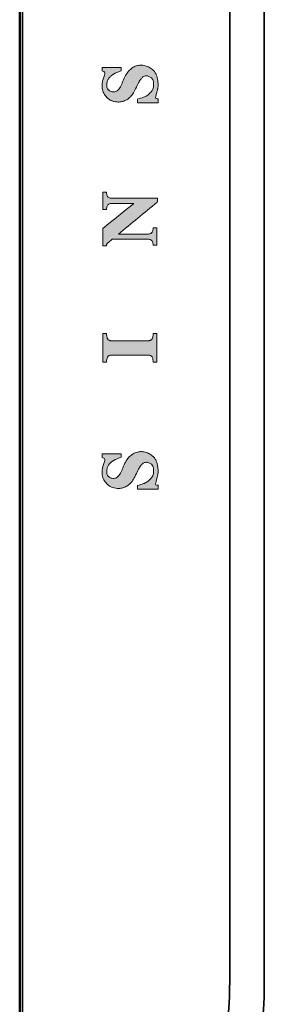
# Model space of a CAD drawing. Header units: inches. Extents: x 0 to 297, y 0 to 210.
# Tile 2 of 11: x 127 to 135, y 50 to 82. Entities that reach past the tile are written whole.
import ezdxf

# ---------------------------------------------------------------- set-up
doc = ezdxf.new("R2010")
doc.units = ezdxf.units.IN
doc.header["$MEASUREMENT"] = 0
doc.layers.add('图层 1', color=7, linetype='Continuous')

# ---------------------------------------------------------------- blocks, each defined once
blk = doc.blocks.new('block 3')
at = {"layer": '图层 1', "true_color": 0xc91f1d}
h = blk.add_hatch(color=22, dxfattribs=at)
h.dxf.hatch_style = 2
edge = h.paths.add_edge_path()
edge.add_spline(control_points=[(130.137, 80.111), (130.137, 80.146), (130.141, 80.18), (130.149, 80.213), (130.152, 80.228), (130.157, 80.243), (130.163, 80.257), (130.169, 80.272), (130.176, 80.285), (130.183, 80.299), (130.191, 80.312), (130.199, 80.324), (130.208, 80.337), (130.217, 80.349), (130.226, 80.361), (130.236, 80.372), (130.246, 80.383), (130.255, 80.393), (130.266, 80.403), (130.277, 80.413), (130.288, 80.421), (130.299, 80.43), (130.309, 80.438), (130.321, 80.446), (130.332, 80.453), (130.343, 80.461), (130.354, 80.468), (130.366, 80.475), (130.374, 80.481), (130.383, 80.486), (130.392, 80.491), (130.401, 80.496), (130.41, 80.501), (130.42, 80.505), (130.448, 80.517), (130.476, 80.53), (130.505, 80.542), (130.541, 80.557), (130.577, 80.572), (130.612, 80.587), (130.612, 80.587), (130.612, 80.697), (130.612, 80.697), (130.612, 80.697), (129.983, 80.697), (129.983, 80.697), (129.983, 80.697), (129.983, 80.58), (129.983, 80.58), (130.017, 80.566), (130.063, 80.55), (130.075, 80.52), (130.073, 80.499), (130.071, 80.489), (130.069, 80.48), (130.063, 80.455), (130.055, 80.43), (130.047, 80.406), (130.031, 80.361), (130.016, 80.316), (130.004, 80.269), (130.001, 80.259), (129.998, 80.25), (129.997, 80.24), (129.994, 80.229), (129.992, 80.217), (129.991, 80.206), (129.987, 80.179), (129.985, 80.152), (129.984, 80.124), (129.983, 80.108), (129.983, 80.092), (129.983, 80.076), (129.983, 80.063), (129.983, 80.051), (129.984, 80.038), (129.985, 80.024), (129.986, 80.01), (129.988, 79.996), (129.997, 79.941), (130.014, 79.886), (130.041, 79.836), (130.054, 79.81), (130.07, 79.785), (130.087, 79.762), (130.103, 79.74), (130.12, 79.72), (130.138, 79.7), (130.16, 79.678), (130.184, 79.656), (130.21, 79.638), (130.236, 79.62), (130.263, 79.604), (130.292, 79.592), (130.322, 79.579), (130.353, 79.569), (130.385, 79.561), (130.418, 79.554), (130.453, 79.549), (130.487, 79.547), (130.506, 79.546), (130.524, 79.546), (130.543, 79.546), (130.564, 79.546), (130.586, 79.548), (130.608, 79.552), (130.652, 79.559), (130.695, 79.573), (130.737, 79.591), (130.759, 79.6), (130.781, 79.611), (130.801, 79.623), (130.824, 79.636), (130.845, 79.65), (130.866, 79.665), (130.909, 79.698), (130.947, 79.738), (130.98, 79.781), (131.017, 79.829), (131.047, 79.882), (131.072, 79.937), (131.105, 80.006), (131.138, 80.076), (131.173, 80.144), (131.186, 80.169), (131.2, 80.194), (131.214, 80.219), (131.225, 80.238), (131.237, 80.257), (131.248, 80.276), (131.258, 80.291), (131.269, 80.306), (131.281, 80.321), (131.291, 80.333), (131.3, 80.345), (131.311, 80.355), (131.32, 80.364), (131.329, 80.373), (131.339, 80.38), (131.347, 80.386), (131.356, 80.392), (131.366, 80.397), (131.386, 80.406), (131.407, 80.412), (131.429, 80.414), (131.441, 80.415), (131.455, 80.415), (131.468, 80.415), (131.483, 80.414), (131.499, 80.411), (131.514, 80.407), (131.548, 80.398), (131.58, 80.382), (131.608, 80.362), (131.617, 80.355), (131.626, 80.349), (131.634, 80.341), (131.641, 80.335), (131.646, 80.328), (131.651, 80.32), (131.664, 80.301), (131.672, 80.281), (131.678, 80.26), (131.687, 80.232), (131.692, 80.203), (131.694, 80.175), (131.696, 80.157), (131.697, 80.14), (131.697, 80.122), (131.698, 80.108), (131.698, 80.093), (131.696, 80.078), (131.694, 80.053), (131.689, 80.029), (131.681, 80.004), (131.673, 79.98), (131.662, 79.957), (131.648, 79.934), (131.633, 79.91), (131.615, 79.887), (131.587, 79.857), (131.566, 79.838), (131.555, 79.827), (131.544, 79.817), (131.523, 79.798), (131.502, 79.781), (131.479, 79.765), (131.46, 79.751), (131.44, 79.738), (131.419, 79.728), (131.401, 79.719), (131.383, 79.711), (131.364, 79.706), (131.296, 79.684), (131.228, 79.664), (131.16, 79.643), (131.16, 79.643), (131.16, 79.523), (131.16, 79.523), (131.16, 79.523), (131.847, 79.523), (131.847, 79.523), (131.847, 79.523), (131.847, 79.654), (131.847, 79.654), (131.836, 79.654), (131.825, 79.655), (131.814, 79.656), (131.796, 79.657), (131.782, 79.66), (131.767, 79.666), (131.761, 79.679), (131.762, 79.689), (131.764, 79.699), (131.766, 79.714), (131.768, 79.728), (131.771, 79.742), (131.775, 79.761), (131.779, 79.78), (131.784, 79.798), (131.79, 79.821), (131.796, 79.844), (131.802, 79.866), (131.807, 79.883), (131.812, 79.9), (131.817, 79.917), (131.821, 79.934), (131.825, 79.951), (131.829, 79.969), (131.832, 79.982), (131.835, 79.996), (131.838, 80.01), (131.841, 80.023), (131.842, 80.037), (131.846, 80.068), (131.847, 80.104), (131.847, 80.123), (131.846, 80.142), (131.846, 80.163), (131.844, 80.184), (131.843, 80.205), (131.841, 80.226), (131.839, 80.247), (131.836, 80.268), (131.833, 80.287), (131.83, 80.306), (131.826, 80.324), (131.822, 80.343), (131.818, 80.362), (131.813, 80.38), (131.808, 80.397), (131.803, 80.413), (131.797, 80.429), (131.79, 80.446), (131.784, 80.462), (131.777, 80.477), (131.763, 80.506), (131.746, 80.534), (131.727, 80.559), (131.717, 80.571), (131.708, 80.583), (131.697, 80.594), (131.686, 80.605), (131.675, 80.615), (131.663, 80.625), (131.62, 80.659), (131.574, 80.69), (131.525, 80.713), (131.478, 80.736), (131.429, 80.752), (131.379, 80.762), (131.354, 80.766), (131.328, 80.769), (131.303, 80.77), (131.278, 80.772), (131.253, 80.771), (131.228, 80.769), (131.179, 80.764), (131.131, 80.752), (131.086, 80.734), (131.039, 80.715), (130.996, 80.689), (130.956, 80.658), (130.934, 80.641), (130.914, 80.624), (130.895, 80.605), (130.875, 80.584), (130.857, 80.563), (130.839, 80.541), (130.8, 80.492), (130.768, 80.439), (130.739, 80.383), (130.706, 80.32), (130.679, 80.253), (130.655, 80.186), (130.644, 80.155), (130.632, 80.124), (130.618, 80.094), (130.606, 80.068), (130.592, 80.043), (130.577, 80.019), (130.563, 79.999), (130.548, 79.979), (130.531, 79.961), (130.517, 79.946), (130.501, 79.931), (130.483, 79.919), (130.467, 79.908), (130.449, 79.899), (130.431, 79.892), (130.412, 79.886), (130.394, 79.882), (130.374, 79.88), (130.365, 79.879), (130.355, 79.879), (130.336, 79.88), (130.311, 79.883), (130.296, 79.887), (130.283, 79.892), (130.266, 79.898), (130.251, 79.906), (130.236, 79.915), (130.228, 79.92), (130.22, 79.925), (130.206, 79.936), (130.186, 79.952), (130.174, 79.965), (130.165, 79.981), (130.155, 79.999), (130.149, 80.018), (130.144, 80.037), (130.139, 80.061), (130.137, 80.086), (130.137, 80.111)], knot_values=[0, 0, 0, 0, 0.352778, 0.352778, 0.352778, 0.705556, 0.705556, 0.705556, 1.058333, 1.058333, 1.058333, 1.411111, 1.411111, 1.411111, 1.763889, 1.763889, 1.763889, 2.116667, 2.116667, 2.116667, 2.469444, 2.469444, 2.469444, 2.822222, 2.822222, 2.822222, 3.175, 3.175, 3.175, 3.527778, 3.527778, 3.527778, 3.880556, 3.880556, 3.880556, 4.233333, 4.233333, 4.233333, 4.586111, 4.586111, 4.586111, 4.938889, 4.938889, 4.938889, 5.291667, 5.291667, 5.291667, 5.644444, 5.644444, 5.644444, 5.997222, 5.997222, 5.997222, 6.35, 6.35, 6.35, 6.702778, 6.702778, 6.702778, 7.055556, 7.055556, 7.055556, 7.408333, 7.408333, 7.408333, 7.761111, 7.761111, 7.761111, 8.113889, 8.113889, 8.113889, 8.466667, 8.466667, 8.466667, 8.819444, 8.819444, 8.819444, 9.172222, 9.172222, 9.172222, 9.525, 9.525, 9.525, 9.877778, 9.877778, 9.877778, 10.230556, 10.230556, 10.230556, 10.583333, 10.583333, 10.583333, 10.936111, 10.936111, 10.936111, 11.288889, 11.288889, 11.288889, 11.641667, 11.641667, 11.641667, 11.994444, 11.994444, 11.994444, 12.347222, 12.347222, 12.347222, 12.7, 12.7, 12.7, 13.052778, 13.052778, 13.052778, 13.405556, 13.405556, 13.405556, 13.758333, 13.758333, 13.758333, 14.111111, 14.111111, 14.111111, 14.463889, 14.463889, 14.463889, 14.816667, 14.816667, 14.816667, 15.169444, 15.169444, 15.169444, 15.522222, 15.522222, 15.522222, 15.875, 15.875, 15.875, 16.227778, 16.227778, 16.227778, 16.580556, 16.580556, 16.580556, 16.933333, 16.933333, 16.933333, 17.286111, 17.286111, 17.286111, 17.638889, 17.638889, 17.638889, 17.991667, 17.991667, 17.991667, 18.344444, 18.344444, 18.344444, 18.697222, 18.697222, 18.697222, 19.05, 19.05, 19.05, 19.402778, 19.402778, 19.402778, 19.755556, 19.755556, 19.755556, 20.108333, 20.108333, 20.108333, 20.461111, 20.461111, 20.461111, 20.813889, 20.813889, 20.813889, 21.166667, 21.166667, 21.166667, 21.519444, 21.519444, 21.519444, 21.872222, 21.872222, 21.872222, 22.225, 22.225, 22.225, 22.577778, 22.577778, 22.577778, 22.930556, 22.930556, 22.930556, 23.283333, 23.283333, 23.283333, 23.636111, 23.636111, 23.636111, 23.988889, 23.988889, 23.988889, 24.341667, 24.341667, 24.341667, 24.694444, 24.694444, 24.694444, 25.047222, 25.047222, 25.047222, 25.4, 25.4, 25.4, 25.752778, 25.752778, 25.752778, 26.105556, 26.105556, 26.105556, 26.458333, 26.458333, 26.458333, 26.811111, 26.811111, 26.811111, 27.163889, 27.163889, 27.163889, 27.516667, 27.516667, 27.516667, 27.869444, 27.869444, 27.869444, 28.222222, 28.222222, 28.222222, 28.575, 28.575, 28.575, 28.927778, 28.927778, 28.927778, 29.280556, 29.280556, 29.280556, 29.633333, 29.633333, 29.633333, 29.986111, 29.986111, 29.986111, 30.338889, 30.338889, 30.338889, 30.691667, 30.691667, 30.691667, 31.044444, 31.044444, 31.044444, 31.397222, 31.397222, 31.397222, 31.75, 31.75, 31.75, 32.102778, 32.102778, 32.102778, 32.455556, 32.455556, 32.455556, 32.808333, 32.808333, 32.808333, 33.161111, 33.161111, 33.161111, 33.513889, 33.513889, 33.513889, 33.866667, 33.866667, 33.866667, 34.219444, 34.219444, 34.219444, 34.572222, 34.572222, 34.572222, 34.925, 34.925, 34.925, 35.277778, 35.277778, 35.277778, 35.630556, 35.630556, 35.630556, 35.983333, 35.983333, 35.983333, 36.336111, 36.336111, 36.336111, 36.688889, 36.688889, 36.688889, 37.041667, 37.041667, 37.041667, 37.394444, 37.394444, 37.394444, 37.747222, 37.747222, 37.747222, 38.1, 38.1, 38.1, 38.452778, 38.452778, 38.452778, 38.805556, 38.805556, 38.805556, 39.158333, 39.158333, 39.158333, 39.158333], degree=3, periodic=0)
edge.add_line((130.137, 80.111), (130.137, 80.111))
h = blk.add_hatch(color=22, dxfattribs=at)
h.dxf.hatch_style = 2
edge = h.paths.add_edge_path()
edge.add_spline(control_points=[(130.138, 74.822), (130.141, 74.831), (130.146, 74.838), (130.153, 74.845), (130.159, 74.851), (130.165, 74.857), (130.172, 74.862), (130.186, 74.874), (130.201, 74.884), (130.216, 74.895), (130.251, 74.925), (130.285, 74.953), (130.32, 74.982), (130.32, 74.982), (131.499, 74.982), (131.499, 74.982), (131.52, 74.982), (131.54, 74.98), (131.561, 74.976), (131.577, 74.972), (131.593, 74.966), (131.608, 74.958), (131.62, 74.951), (131.63, 74.943), (131.646, 74.925), (131.661, 74.904), (131.667, 74.889), (131.672, 74.874), (131.676, 74.854), (131.678, 74.835), (131.678, 74.815), (131.678, 74.815), (131.678, 74.78), (131.678, 74.78), (131.678, 74.78), (131.804, 74.78), (131.804, 74.78), (131.804, 74.78), (131.804, 75.357), (131.804, 75.357), (131.804, 75.357), (131.678, 75.357), (131.678, 75.357), (131.678, 75.357), (131.678, 75.322), (131.678, 75.322), (131.678, 75.302), (131.676, 75.282), (131.671, 75.264), (131.667, 75.248), (131.661, 75.233), (131.652, 75.22), (131.646, 75.212), (131.64, 75.204), (131.632, 75.197), (131.624, 75.19), (131.616, 75.184), (131.607, 75.179), (131.593, 75.171), (131.576, 75.164), (131.559, 75.161), (131.54, 75.156), (131.519, 75.154), (131.499, 75.154), (131.499, 75.154), (130.524, 75.154), (130.524, 75.154), (130.954, 75.505), (131.385, 75.855), (131.821, 76.211), (131.828, 76.259), (131.828, 76.301), (131.828, 76.343), (131.828, 76.343), (130.311, 76.343), (130.311, 76.343), (130.291, 76.343), (130.27, 76.344), (130.25, 76.349), (130.234, 76.353), (130.218, 76.358), (130.203, 76.367), (130.192, 76.373), (130.182, 76.381), (130.166, 76.399), (130.15, 76.42), (130.143, 76.436), (130.14, 76.451), (130.135, 76.47), (130.133, 76.49), (130.133, 76.509), (130.133, 76.509), (130.133, 76.545), (130.133, 76.545), (130.133, 76.545), (130.006, 76.545), (130.006, 76.545), (130.006, 76.545), (130.006, 75.971), (130.006, 75.971), (130.006, 75.971), (130.133, 75.971), (130.133, 75.971), (130.133, 75.971), (130.133, 76.007), (130.133, 76.007), (130.133, 76.026), (130.135, 76.046), (130.14, 76.065), (130.143, 76.08), (130.15, 76.095), (130.159, 76.108), (130.169, 76.125), (130.185, 76.139), (130.203, 76.149), (130.218, 76.158), (130.233, 76.164), (130.25, 76.168), (130.27, 76.172), (130.291, 76.174), (130.311, 76.174), (130.311, 76.174), (131.044, 76.174), (131.044, 76.174), (130.698, 75.897), (130.352, 75.62), (130.006, 75.343), (130.006, 75.343), (130.006, 74.76), (130.006, 74.76), (130.006, 74.76), (130.133, 74.76), (130.133, 74.76), (130.133, 74.76), (130.133, 74.795), (130.133, 74.795), (130.133, 74.805), (130.134, 74.814), (130.138, 74.822)], knot_values=[0, 0, 0, 0, 0.352778, 0.352778, 0.352778, 0.705556, 0.705556, 0.705556, 1.058333, 1.058333, 1.058333, 1.411111, 1.411111, 1.411111, 1.763889, 1.763889, 1.763889, 2.116667, 2.116667, 2.116667, 2.469444, 2.469444, 2.469444, 2.822222, 2.822222, 2.822222, 3.175, 3.175, 3.175, 3.527778, 3.527778, 3.527778, 3.880556, 3.880556, 3.880556, 4.233333, 4.233333, 4.233333, 4.586111, 4.586111, 4.586111, 4.938889, 4.938889, 4.938889, 5.291667, 5.291667, 5.291667, 5.644444, 5.644444, 5.644444, 5.997222, 5.997222, 5.997222, 6.35, 6.35, 6.35, 6.702778, 6.702778, 6.702778, 7.055556, 7.055556, 7.055556, 7.408333, 7.408333, 7.408333, 7.761111, 7.761111, 7.761111, 8.113889, 8.113889, 8.113889, 8.466667, 8.466667, 8.466667, 8.819444, 8.819444, 8.819444, 9.172222, 9.172222, 9.172222, 9.525, 9.525, 9.525, 9.877778, 9.877778, 9.877778, 10.230556, 10.230556, 10.230556, 10.583333, 10.583333, 10.583333, 10.936111, 10.936111, 10.936111, 11.288889, 11.288889, 11.288889, 11.641667, 11.641667, 11.641667, 11.994444, 11.994444, 11.994444, 12.347222, 12.347222, 12.347222, 12.7, 12.7, 12.7, 13.052778, 13.052778, 13.052778, 13.405556, 13.405556, 13.405556, 13.758333, 13.758333, 13.758333, 14.111111, 14.111111, 14.111111, 14.463889, 14.463889, 14.463889, 14.816667, 14.816667, 14.816667, 15.169444, 15.169444, 15.169444, 15.522222, 15.522222, 15.522222, 15.875, 15.875, 15.875, 16.227778, 16.227778, 16.227778, 16.227778], degree=3, periodic=0)
edge.add_line((130.138, 74.822), (130.138, 74.822))
h = blk.add_hatch(color=22, dxfattribs=at)
h.dxf.hatch_style = 2
edge = h.paths.add_edge_path()
edge.add_spline(control_points=[(131.499, 71.604), (131.499, 71.604), (130.311, 71.604), (130.311, 71.604), (130.296, 71.604), (130.281, 71.605), (130.266, 71.607), (130.254, 71.61), (130.242, 71.613), (130.23, 71.617), (130.22, 71.621), (130.21, 71.626), (130.2, 71.632), (130.192, 71.638), (130.184, 71.645), (130.177, 71.653), (130.17, 71.661), (130.164, 71.67), (130.158, 71.679), (130.153, 71.691), (130.148, 71.702), (130.145, 71.714), (130.136, 71.745), (130.133, 71.778), (130.133, 71.81), (130.133, 71.81), (130.133, 71.846), (130.133, 71.846), (130.133, 71.846), (130.006, 71.846), (130.006, 71.846), (130.006, 71.846), (130.006, 70.89), (130.006, 70.89), (130.006, 70.89), (130.133, 70.89), (130.133, 70.89), (130.133, 70.89), (130.133, 70.925), (130.133, 70.925), (130.133, 70.943), (130.133, 70.96), (130.136, 70.978), (130.138, 70.992), (130.14, 71.007), (130.145, 71.021), (130.148, 71.033), (130.153, 71.045), (130.158, 71.056), (130.164, 71.066), (130.17, 71.075), (130.177, 71.083), (130.184, 71.091), (130.192, 71.097), (130.2, 71.103), (130.205, 71.106), (130.21, 71.11), (130.222, 71.115), (130.242, 71.123), (130.254, 71.126), (130.266, 71.128), (130.281, 71.13), (130.296, 71.131), (130.311, 71.131), (130.311, 71.131), (131.499, 71.131), (131.499, 71.131), (131.514, 71.131), (131.529, 71.13), (131.544, 71.128), (131.556, 71.126), (131.569, 71.123), (131.581, 71.118), (131.591, 71.114), (131.601, 71.11), (131.61, 71.103), (131.619, 71.097), (131.626, 71.091), (131.633, 71.083), (131.641, 71.074), (131.647, 71.066), (131.652, 71.056), (131.658, 71.045), (131.663, 71.033), (131.666, 71.021), (131.676, 70.99), (131.678, 70.958), (131.678, 70.925), (131.678, 70.925), (131.678, 70.89), (131.678, 70.89), (131.678, 70.89), (131.804, 70.89), (131.804, 70.89), (131.804, 70.89), (131.804, 71.846), (131.804, 71.846), (131.804, 71.846), (131.678, 71.846), (131.678, 71.846), (131.678, 71.846), (131.678, 71.81), (131.678, 71.81), (131.678, 71.793), (131.677, 71.775), (131.676, 71.758), (131.673, 71.743), (131.67, 71.729), (131.666, 71.714), (131.663, 71.702), (131.658, 71.691), (131.652, 71.68), (131.647, 71.67), (131.641, 71.661), (131.633, 71.653), (131.626, 71.645), (131.619, 71.638), (131.61, 71.632), (131.601, 71.626), (131.591, 71.621), (131.581, 71.617), (131.569, 71.613), (131.556, 71.61), (131.544, 71.607), (131.529, 71.605), (131.514, 71.604), (131.499, 71.604)], knot_values=[0, 0, 0, 0, 0.352778, 0.352778, 0.352778, 0.705556, 0.705556, 0.705556, 1.058333, 1.058333, 1.058333, 1.411111, 1.411111, 1.411111, 1.763889, 1.763889, 1.763889, 2.116667, 2.116667, 2.116667, 2.469444, 2.469444, 2.469444, 2.822222, 2.822222, 2.822222, 3.175, 3.175, 3.175, 3.527778, 3.527778, 3.527778, 3.880556, 3.880556, 3.880556, 4.233333, 4.233333, 4.233333, 4.586111, 4.586111, 4.586111, 4.938889, 4.938889, 4.938889, 5.291667, 5.291667, 5.291667, 5.644444, 5.644444, 5.644444, 5.997222, 5.997222, 5.997222, 6.35, 6.35, 6.35, 6.702778, 6.702778, 6.702778, 7.055556, 7.055556, 7.055556, 7.408333, 7.408333, 7.408333, 7.761111, 7.761111, 7.761111, 8.113889, 8.113889, 8.113889, 8.466667, 8.466667, 8.466667, 8.819444, 8.819444, 8.819444, 9.172222, 9.172222, 9.172222, 9.525, 9.525, 9.525, 9.877778, 9.877778, 9.877778, 10.230556, 10.230556, 10.230556, 10.583333, 10.583333, 10.583333, 10.936111, 10.936111, 10.936111, 11.288889, 11.288889, 11.288889, 11.641667, 11.641667, 11.641667, 11.994444, 11.994444, 11.994444, 12.347222, 12.347222, 12.347222, 12.7, 12.7, 12.7, 13.052778, 13.052778, 13.052778, 13.405556, 13.405556, 13.405556, 13.758333, 13.758333, 13.758333, 14.111111, 14.111111, 14.111111, 14.463889, 14.463889, 14.463889, 14.816667, 14.816667, 14.816667, 14.816667], degree=3, periodic=0)
edge.add_line((131.499, 71.604), (131.499, 71.604))
h = blk.add_hatch(color=22, dxfattribs=at)
h.dxf.hatch_style = 2
edge = h.paths.add_edge_path()
edge.add_spline(control_points=[(130.137, 67.261), (130.137, 67.295), (130.141, 67.329), (130.149, 67.363), (130.152, 67.378), (130.157, 67.392), (130.163, 67.407), (130.169, 67.421), (130.176, 67.435), (130.183, 67.448), (130.191, 67.461), (130.199, 67.474), (130.208, 67.486), (130.217, 67.498), (130.226, 67.51), (130.236, 67.521), (130.246, 67.532), (130.255, 67.542), (130.266, 67.552), (130.277, 67.562), (130.288, 67.57), (130.299, 67.579), (130.309, 67.587), (130.321, 67.595), (130.332, 67.603), (130.343, 67.61), (130.354, 67.618), (130.366, 67.625), (130.374, 67.63), (130.383, 67.635), (130.392, 67.641), (130.401, 67.645), (130.41, 67.65), (130.42, 67.654), (130.448, 67.667), (130.476, 67.679), (130.505, 67.691), (130.541, 67.706), (130.577, 67.722), (130.612, 67.737), (130.612, 67.737), (130.612, 67.846), (130.612, 67.846), (130.612, 67.846), (129.983, 67.846), (129.983, 67.846), (129.983, 67.846), (129.983, 67.729), (129.983, 67.729), (130.017, 67.715), (130.063, 67.7), (130.075, 67.67), (130.073, 67.648), (130.071, 67.639), (130.069, 67.629), (130.063, 67.604), (130.055, 67.579), (130.047, 67.555), (130.031, 67.51), (130.016, 67.465), (130.004, 67.418), (130.001, 67.409), (129.998, 67.4), (129.997, 67.389), (129.994, 67.378), (129.992, 67.367), (129.991, 67.356), (129.987, 67.328), (129.985, 67.301), (129.984, 67.273), (129.983, 67.257), (129.983, 67.241), (129.983, 67.225), (129.983, 67.213), (129.983, 67.2), (129.984, 67.188), (129.985, 67.174), (129.986, 67.159), (129.988, 67.146), (129.997, 67.09), (130.014, 67.036), (130.041, 66.986), (130.054, 66.96), (130.07, 66.935), (130.087, 66.911), (130.103, 66.889), (130.12, 66.869), (130.138, 66.85), (130.16, 66.827), (130.184, 66.806), (130.21, 66.788), (130.236, 66.769), (130.263, 66.754), (130.292, 66.741), (130.322, 66.728), (130.353, 66.718), (130.385, 66.711), (130.418, 66.703), (130.453, 66.699), (130.487, 66.696), (130.506, 66.695), (130.524, 66.695), (130.543, 66.695), (130.564, 66.696), (130.586, 66.698), (130.608, 66.701), (130.652, 66.708), (130.695, 66.722), (130.737, 66.74), (130.759, 66.75), (130.781, 66.76), (130.801, 66.772), (130.824, 66.785), (130.845, 66.799), (130.866, 66.815), (130.909, 66.847), (130.947, 66.887), (130.98, 66.93), (131.017, 66.978), (131.047, 67.032), (131.072, 67.086), (131.105, 67.156), (131.138, 67.225), (131.173, 67.293), (131.186, 67.319), (131.2, 67.344), (131.214, 67.368), (131.225, 67.388), (131.237, 67.407), (131.248, 67.425), (131.258, 67.441), (131.269, 67.456), (131.281, 67.47), (131.291, 67.482), (131.3, 67.494), (131.311, 67.505), (131.32, 67.514), (131.329, 67.522), (131.339, 67.53), (131.347, 67.536), (131.356, 67.541), (131.366, 67.546), (131.386, 67.556), (131.407, 67.561), (131.429, 67.563), (131.441, 67.565), (131.455, 67.565), (131.468, 67.564), (131.483, 67.563), (131.499, 67.561), (131.514, 67.556), (131.548, 67.547), (131.58, 67.531), (131.608, 67.511), (131.617, 67.505), (131.626, 67.498), (131.634, 67.49), (131.641, 67.484), (131.646, 67.477), (131.651, 67.469), (131.664, 67.451), (131.672, 67.431), (131.678, 67.409), (131.687, 67.382), (131.692, 67.353), (131.694, 67.324), (131.696, 67.306), (131.697, 67.289), (131.697, 67.272), (131.698, 67.257), (131.698, 67.242), (131.696, 67.227), (131.694, 67.202), (131.689, 67.178), (131.681, 67.154), (131.673, 67.129), (131.662, 67.106), (131.648, 67.083), (131.633, 67.059), (131.615, 67.037), (131.587, 67.007), (131.566, 66.987), (131.555, 66.976), (131.544, 66.966), (131.523, 66.948), (131.502, 66.93), (131.479, 66.914), (131.46, 66.901), (131.44, 66.888), (131.419, 66.877), (131.401, 66.868), (131.383, 66.86), (131.364, 66.855), (131.296, 66.834), (131.228, 66.813), (131.16, 66.792), (131.16, 66.792), (131.16, 66.672), (131.16, 66.672), (131.16, 66.672), (131.847, 66.672), (131.847, 66.672), (131.847, 66.672), (131.847, 66.803), (131.847, 66.803), (131.836, 66.804), (131.825, 66.805), (131.814, 66.806), (131.796, 66.807), (131.782, 66.81), (131.767, 66.815), (131.761, 66.828), (131.762, 66.839), (131.764, 66.849), (131.766, 66.863), (131.768, 66.877), (131.771, 66.891), (131.775, 66.91), (131.779, 66.929), (131.784, 66.948), (131.79, 66.97), (131.796, 66.993), (131.802, 67.016), (131.807, 67.033), (131.812, 67.049), (131.817, 67.066), (131.821, 67.084), (131.825, 67.101), (131.829, 67.118), (131.832, 67.131), (131.835, 67.145), (131.838, 67.159), (131.841, 67.173), (131.842, 67.187), (131.846, 67.218), (131.847, 67.254), (131.847, 67.272), (131.846, 67.291), (131.846, 67.312), (131.844, 67.333), (131.843, 67.355), (131.841, 67.376), (131.839, 67.397), (131.836, 67.417), (131.833, 67.436), (131.83, 67.455), (131.826, 67.474), (131.822, 67.493), (131.818, 67.511), (131.813, 67.53), (131.808, 67.546), (131.803, 67.562), (131.797, 67.579), (131.79, 67.595), (131.784, 67.611), (131.777, 67.627), (131.763, 67.655), (131.746, 67.683), (131.727, 67.709), (131.717, 67.721), (131.708, 67.732), (131.697, 67.743), (131.686, 67.754), (131.675, 67.764), (131.663, 67.774), (131.62, 67.809), (131.574, 67.839), (131.525, 67.863), (131.478, 67.885), (131.429, 67.902), (131.379, 67.911), (131.354, 67.916), (131.328, 67.919), (131.303, 67.92), (131.278, 67.921), (131.253, 67.92), (131.228, 67.918), (131.179, 67.914), (131.131, 67.901), (131.086, 67.884), (131.039, 67.864), (130.996, 67.838), (130.956, 67.807), (130.934, 67.791), (130.914, 67.773), (130.895, 67.754), (130.875, 67.734), (130.857, 67.712), (130.839, 67.69), (130.8, 67.641), (130.768, 67.588), (130.739, 67.533), (130.706, 67.469), (130.679, 67.403), (130.655, 67.335), (130.644, 67.304), (130.632, 67.273), (130.618, 67.243), (130.606, 67.218), (130.592, 67.193), (130.577, 67.169), (130.563, 67.148), (130.548, 67.128), (130.531, 67.11), (130.517, 67.095), (130.501, 67.08), (130.483, 67.068), (130.467, 67.057), (130.449, 67.048), (130.431, 67.042), (130.412, 67.035), (130.394, 67.032), (130.374, 67.03), (130.365, 67.028), (130.355, 67.028), (130.336, 67.029), (130.311, 67.033), (130.296, 67.036), (130.283, 67.042), (130.266, 67.048), (130.251, 67.055), (130.236, 67.064), (130.228, 67.069), (130.22, 67.075), (130.206, 67.085), (130.186, 67.101), (130.174, 67.115), (130.165, 67.13), (130.155, 67.148), (130.149, 67.167), (130.144, 67.186), (130.139, 67.211), (130.137, 67.236), (130.137, 67.261)], knot_values=[0, 0, 0, 0, 0.352778, 0.352778, 0.352778, 0.705556, 0.705556, 0.705556, 1.058333, 1.058333, 1.058333, 1.411111, 1.411111, 1.411111, 1.763889, 1.763889, 1.763889, 2.116667, 2.116667, 2.116667, 2.469444, 2.469444, 2.469444, 2.822222, 2.822222, 2.822222, 3.175, 3.175, 3.175, 3.527778, 3.527778, 3.527778, 3.880556, 3.880556, 3.880556, 4.233333, 4.233333, 4.233333, 4.586111, 4.586111, 4.586111, 4.938889, 4.938889, 4.938889, 5.291667, 5.291667, 5.291667, 5.644444, 5.644444, 5.644444, 5.997222, 5.997222, 5.997222, 6.35, 6.35, 6.35, 6.702778, 6.702778, 6.702778, 7.055556, 7.055556, 7.055556, 7.408333, 7.408333, 7.408333, 7.761111, 7.761111, 7.761111, 8.113889, 8.113889, 8.113889, 8.466667, 8.466667, 8.466667, 8.819444, 8.819444, 8.819444, 9.172222, 9.172222, 9.172222, 9.525, 9.525, 9.525, 9.877778, 9.877778, 9.877778, 10.230556, 10.230556, 10.230556, 10.583333, 10.583333, 10.583333, 10.936111, 10.936111, 10.936111, 11.288889, 11.288889, 11.288889, 11.641667, 11.641667, 11.641667, 11.994444, 11.994444, 11.994444, 12.347222, 12.347222, 12.347222, 12.7, 12.7, 12.7, 13.052778, 13.052778, 13.052778, 13.405556, 13.405556, 13.405556, 13.758333, 13.758333, 13.758333, 14.111111, 14.111111, 14.111111, 14.463889, 14.463889, 14.463889, 14.816667, 14.816667, 14.816667, 15.169444, 15.169444, 15.169444, 15.522222, 15.522222, 15.522222, 15.875, 15.875, 15.875, 16.227778, 16.227778, 16.227778, 16.580556, 16.580556, 16.580556, 16.933333, 16.933333, 16.933333, 17.286111, 17.286111, 17.286111, 17.638889, 17.638889, 17.638889, 17.991667, 17.991667, 17.991667, 18.344444, 18.344444, 18.344444, 18.697222, 18.697222, 18.697222, 19.05, 19.05, 19.05, 19.402778, 19.402778, 19.402778, 19.755556, 19.755556, 19.755556, 20.108333, 20.108333, 20.108333, 20.461111, 20.461111, 20.461111, 20.813889, 20.813889, 20.813889, 21.166667, 21.166667, 21.166667, 21.519444, 21.519444, 21.519444, 21.872222, 21.872222, 21.872222, 22.225, 22.225, 22.225, 22.577778, 22.577778, 22.577778, 22.930556, 22.930556, 22.930556, 23.283333, 23.283333, 23.283333, 23.636111, 23.636111, 23.636111, 23.988889, 23.988889, 23.988889, 24.341667, 24.341667, 24.341667, 24.694444, 24.694444, 24.694444, 25.047222, 25.047222, 25.047222, 25.4, 25.4, 25.4, 25.752778, 25.752778, 25.752778, 26.105556, 26.105556, 26.105556, 26.458333, 26.458333, 26.458333, 26.811111, 26.811111, 26.811111, 27.163889, 27.163889, 27.163889, 27.516667, 27.516667, 27.516667, 27.869444, 27.869444, 27.869444, 28.222222, 28.222222, 28.222222, 28.575, 28.575, 28.575, 28.927778, 28.927778, 28.927778, 29.280556, 29.280556, 29.280556, 29.633333, 29.633333, 29.633333, 29.986111, 29.986111, 29.986111, 30.338889, 30.338889, 30.338889, 30.691667, 30.691667, 30.691667, 31.044444, 31.044444, 31.044444, 31.397222, 31.397222, 31.397222, 31.75, 31.75, 31.75, 32.102778, 32.102778, 32.102778, 32.455556, 32.455556, 32.455556, 32.808333, 32.808333, 32.808333, 33.161111, 33.161111, 33.161111, 33.513889, 33.513889, 33.513889, 33.866667, 33.866667, 33.866667, 34.219444, 34.219444, 34.219444, 34.572222, 34.572222, 34.572222, 34.925, 34.925, 34.925, 35.277778, 35.277778, 35.277778, 35.630556, 35.630556, 35.630556, 35.983333, 35.983333, 35.983333, 36.336111, 36.336111, 36.336111, 36.688889, 36.688889, 36.688889, 37.041667, 37.041667, 37.041667, 37.394444, 37.394444, 37.394444, 37.747222, 37.747222, 37.747222, 38.1, 38.1, 38.1, 38.452778, 38.452778, 38.452778, 38.805556, 38.805556, 38.805556, 39.158333, 39.158333, 39.158333, 39.158333], degree=3, periodic=0)
edge.add_line((130.137, 67.261), (130.137, 67.261))
at = {"layer": '图层 1', "color": 250, "lineweight": 35, "true_color": 0x231815}
for points in [[(127.237, 33.6), (127.237, 132.585)], [(127.334, 129.434), (127.334, 36.751)], [(134.23, 50.178), (134.23, 116.007)], [(135.384, 116.007), (135.384, 50.178)]]:
    blk.add_lwpolyline(points, dxfattribs=at)
at = {"layer": '图层 1', "lineweight": 0}
for points, knots in [([(130.137, 80.111), (130.137, 80.146), (130.141, 80.18), (130.149, 80.213), (130.152, 80.228), (130.157, 80.243), (130.163, 80.257), (130.169, 80.272), (130.176, 80.285), (130.183, 80.299), (130.191, 80.312), (130.199, 80.324), (130.208, 80.337), (130.217, 80.349), (130.226, 80.361), (130.236, 80.372), (130.246, 80.383), (130.255, 80.393), (130.266, 80.403), (130.277, 80.413), (130.288, 80.421), (130.299, 80.43), (130.309, 80.438), (130.321, 80.446), (130.332, 80.453), (130.343, 80.461), (130.354, 80.468), (130.366, 80.475), (130.374, 80.481), (130.383, 80.486), (130.392, 80.491), (130.401, 80.496), (130.41, 80.501), (130.42, 80.505), (130.448, 80.517), (130.476, 80.53), (130.505, 80.542), (130.541, 80.557), (130.577, 80.572), (130.612, 80.587), (130.612, 80.587), (130.612, 80.697), (130.612, 80.697), (130.612, 80.697), (129.983, 80.697), (129.983, 80.697), (129.983, 80.697), (129.983, 80.58), (129.983, 80.58), (130.017, 80.566), (130.063, 80.55), (130.075, 80.52), (130.073, 80.499), (130.071, 80.489), (130.069, 80.48), (130.063, 80.455), (130.055, 80.43), (130.047, 80.406), (130.031, 80.361), (130.016, 80.316), (130.004, 80.269), (130.001, 80.259), (129.998, 80.25), (129.997, 80.24), (129.994, 80.229), (129.992, 80.217), (129.991, 80.206), (129.987, 80.179), (129.985, 80.152), (129.984, 80.124), (129.983, 80.108), (129.983, 80.092), (129.983, 80.076), (129.983, 80.063), (129.983, 80.051), (129.984, 80.038), (129.985, 80.024), (129.986, 80.01), (129.988, 79.996), (129.997, 79.941), (130.014, 79.886), (130.041, 79.836), (130.054, 79.81), (130.07, 79.785), (130.087, 79.762), (130.103, 79.74), (130.12, 79.72), (130.138, 79.7), (130.16, 79.678), (130.184, 79.656), (130.21, 79.638), (130.236, 79.62), (130.263, 79.604), (130.292, 79.592), (130.322, 79.579), (130.353, 79.569), (130.385, 79.561), (130.418, 79.554), (130.453, 79.549), (130.487, 79.547), (130.506, 79.546), (130.524, 79.546), (130.543, 79.546), (130.564, 79.546), (130.586, 79.548), (130.608, 79.552), (130.652, 79.559), (130.695, 79.573), (130.737, 79.591), (130.759, 79.6), (130.781, 79.611), (130.801, 79.623), (130.824, 79.636), (130.845, 79.65), (130.866, 79.665), (130.909, 79.698), (130.947, 79.738), (130.98, 79.781), (131.017, 79.829), (131.047, 79.882), (131.072, 79.937), (131.105, 80.006), (131.138, 80.076), (131.173, 80.144), (131.186, 80.169), (131.2, 80.194), (131.214, 80.219), (131.225, 80.238), (131.237, 80.257), (131.248, 80.276), (131.258, 80.291), (131.269, 80.306), (131.281, 80.321), (131.291, 80.333), (131.3, 80.345), (131.311, 80.355), (131.32, 80.364), (131.329, 80.373), (131.339, 80.38), (131.347, 80.386), (131.356, 80.392), (131.366, 80.397), (131.386, 80.406), (131.407, 80.412), (131.429, 80.414), (131.441, 80.415), (131.455, 80.415), (131.468, 80.415), (131.483, 80.414), (131.499, 80.411), (131.514, 80.407), (131.548, 80.398), (131.58, 80.382), (131.608, 80.362), (131.617, 80.355), (131.626, 80.349), (131.634, 80.341), (131.641, 80.335), (131.646, 80.328), (131.651, 80.32), (131.664, 80.301), (131.672, 80.281), (131.678, 80.26), (131.687, 80.232), (131.692, 80.203), (131.694, 80.175), (131.696, 80.157), (131.697, 80.14), (131.697, 80.122), (131.698, 80.108), (131.698, 80.093), (131.696, 80.078), (131.694, 80.053), (131.689, 80.029), (131.681, 80.004), (131.673, 79.98), (131.662, 79.957), (131.648, 79.934), (131.633, 79.91), (131.615, 79.887), (131.587, 79.857), (131.566, 79.838), (131.555, 79.827), (131.544, 79.817), (131.523, 79.798), (131.502, 79.781), (131.479, 79.765), (131.46, 79.751), (131.44, 79.738), (131.419, 79.728), (131.401, 79.719), (131.383, 79.711), (131.364, 79.706), (131.296, 79.684), (131.228, 79.664), (131.16, 79.643), (131.16, 79.643), (131.16, 79.523), (131.16, 79.523), (131.16, 79.523), (131.847, 79.523), (131.847, 79.523), (131.847, 79.523), (131.847, 79.654), (131.847, 79.654), (131.836, 79.654), (131.825, 79.655), (131.814, 79.656), (131.796, 79.657), (131.782, 79.66), (131.767, 79.666), (131.761, 79.679), (131.762, 79.689), (131.764, 79.699), (131.766, 79.714), (131.768, 79.728), (131.771, 79.742), (131.775, 79.761), (131.779, 79.78), (131.784, 79.798), (131.79, 79.821), (131.796, 79.844), (131.802, 79.866), (131.807, 79.883), (131.812, 79.9), (131.817, 79.917), (131.821, 79.934), (131.825, 79.951), (131.829, 79.969), (131.832, 79.982), (131.835, 79.996), (131.838, 80.01), (131.841, 80.023), (131.842, 80.037), (131.846, 80.068), (131.847, 80.104), (131.847, 80.123), (131.846, 80.142), (131.846, 80.163), (131.844, 80.184), (131.843, 80.205), (131.841, 80.226), (131.839, 80.247), (131.836, 80.268), (131.833, 80.287), (131.83, 80.306), (131.826, 80.324), (131.822, 80.343), (131.818, 80.362), (131.813, 80.38), (131.808, 80.397), (131.803, 80.413), (131.797, 80.429), (131.79, 80.446), (131.784, 80.462), (131.777, 80.477), (131.763, 80.506), (131.746, 80.534), (131.727, 80.559), (131.717, 80.571), (131.708, 80.583), (131.697, 80.594), (131.686, 80.605), (131.675, 80.615), (131.663, 80.625), (131.62, 80.659), (131.574, 80.69), (131.525, 80.713), (131.478, 80.736), (131.429, 80.752), (131.379, 80.762), (131.354, 80.766), (131.328, 80.769), (131.303, 80.77), (131.278, 80.772), (131.253, 80.771), (131.228, 80.769), (131.179, 80.764), (131.131, 80.752), (131.086, 80.734), (131.039, 80.715), (130.996, 80.689), (130.956, 80.658), (130.934, 80.641), (130.914, 80.624), (130.895, 80.605), (130.875, 80.584), (130.857, 80.563), (130.839, 80.541), (130.8, 80.492), (130.768, 80.439), (130.739, 80.383), (130.706, 80.32), (130.679, 80.253), (130.655, 80.186), (130.644, 80.155), (130.632, 80.124), (130.618, 80.094), (130.606, 80.068), (130.592, 80.043), (130.577, 80.019), (130.563, 79.999), (130.548, 79.979), (130.531, 79.961), (130.517, 79.946), (130.501, 79.931), (130.483, 79.919), (130.467, 79.908), (130.449, 79.899), (130.431, 79.892), (130.412, 79.886), (130.394, 79.882), (130.374, 79.88), (130.365, 79.879), (130.355, 79.879), (130.336, 79.88), (130.311, 79.883), (130.296, 79.887), (130.283, 79.892), (130.266, 79.898), (130.251, 79.906), (130.236, 79.915), (130.228, 79.92), (130.22, 79.925), (130.206, 79.936), (130.186, 79.952), (130.174, 79.965), (130.165, 79.981), (130.155, 79.999), (130.149, 80.018), (130.144, 80.037), (130.139, 80.061), (130.137, 80.086), (130.137, 80.111)], [0, 0, 0, 0, 1, 1, 1, 2, 2, 2, 3, 3, 3, 4, 4, 4, 5, 5, 5, 6, 6, 6, 7, 7, 7, 8, 8, 8, 9, 9, 9, 10, 10, 10, 11, 11, 11, 12, 12, 12, 13, 13, 13, 14, 14, 14, 15, 15, 15, 16, 16, 16, 17, 17, 17, 18, 18, 18, 19, 19, 19, 20, 20, 20, 21, 21, 21, 22, 22, 22, 23, 23, 23, 24, 24, 24, 25, 25, 25, 26, 26, 26, 27, 27, 27, 28, 28, 28, 29, 29, 29, 30, 30, 30, 31, 31, 31, 32, 32, 32, 33, 33, 33, 34, 34, 34, 35, 35, 35, 36, 36, 36, 37, 37, 37, 38, 38, 38, 39, 39, 39, 40, 40, 40, 41, 41, 41, 42, 42, 42, 43, 43, 43, 44, 44, 44, 45, 45, 45, 46, 46, 46, 47, 47, 47, 48, 48, 48, 49, 49, 49, 50, 50, 50, 51, 51, 51, 52, 52, 52, 53, 53, 53, 54, 54, 54, 55, 55, 55, 56, 56, 56, 57, 57, 57, 58, 58, 58, 59, 59, 59, 60, 60, 60, 61, 61, 61, 62, 62, 62, 63, 63, 63, 64, 64, 64, 65, 65, 65, 66, 66, 66, 67, 67, 67, 68, 68, 68, 69, 69, 69, 70, 70, 70, 71, 71, 71, 72, 72, 72, 73, 73, 73, 74, 74, 74, 75, 75, 75, 76, 76, 76, 77, 77, 77, 78, 78, 78, 79, 79, 79, 80, 80, 80, 81, 81, 81, 82, 82, 82, 83, 83, 83, 84, 84, 84, 85, 85, 85, 86, 86, 86, 87, 87, 87, 88, 88, 88, 89, 89, 89, 90, 90, 90, 91, 91, 91, 92, 92, 92, 93, 93, 93, 94, 94, 94, 95, 95, 95, 96, 96, 96, 97, 97, 97, 98, 98, 98, 99, 99, 99, 100, 100, 100, 101, 101, 101, 102, 102, 102, 103, 103, 103, 104, 104, 104, 105, 105, 105, 106, 106, 106, 107, 107, 107, 108, 108, 108, 109, 109, 109, 110, 110, 110, 111, 111, 111, 111]), ([(130.138, 74.822), (130.141, 74.831), (130.146, 74.838), (130.153, 74.845), (130.159, 74.851), (130.165, 74.857), (130.172, 74.862), (130.186, 74.874), (130.201, 74.884), (130.216, 74.895), (130.251, 74.925), (130.285, 74.953), (130.32, 74.982), (130.32, 74.982), (131.499, 74.982), (131.499, 74.982), (131.52, 74.982), (131.54, 74.98), (131.561, 74.976), (131.577, 74.972), (131.593, 74.966), (131.608, 74.958), (131.62, 74.951), (131.63, 74.943), (131.646, 74.925), (131.661, 74.904), (131.667, 74.889), (131.672, 74.874), (131.676, 74.854), (131.678, 74.835), (131.678, 74.815), (131.678, 74.815), (131.678, 74.78), (131.678, 74.78), (131.678, 74.78), (131.804, 74.78), (131.804, 74.78), (131.804, 74.78), (131.804, 75.357), (131.804, 75.357), (131.804, 75.357), (131.678, 75.357), (131.678, 75.357), (131.678, 75.357), (131.678, 75.322), (131.678, 75.322), (131.678, 75.302), (131.676, 75.282), (131.671, 75.264), (131.667, 75.248), (131.661, 75.233), (131.652, 75.22), (131.646, 75.212), (131.64, 75.204), (131.632, 75.197), (131.624, 75.19), (131.616, 75.184), (131.607, 75.179), (131.593, 75.171), (131.576, 75.164), (131.559, 75.161), (131.54, 75.156), (131.519, 75.154), (131.499, 75.154), (131.499, 75.154), (130.524, 75.154), (130.524, 75.154), (130.954, 75.505), (131.385, 75.855), (131.821, 76.211), (131.828, 76.259), (131.828, 76.301), (131.828, 76.343), (131.828, 76.343), (130.311, 76.343), (130.311, 76.343), (130.291, 76.343), (130.27, 76.344), (130.25, 76.349), (130.234, 76.353), (130.218, 76.358), (130.203, 76.367), (130.192, 76.373), (130.182, 76.381), (130.166, 76.399), (130.15, 76.42), (130.143, 76.436), (130.14, 76.451), (130.135, 76.47), (130.133, 76.49), (130.133, 76.509), (130.133, 76.509), (130.133, 76.545), (130.133, 76.545), (130.133, 76.545), (130.006, 76.545), (130.006, 76.545), (130.006, 76.545), (130.006, 75.971), (130.006, 75.971), (130.006, 75.971), (130.133, 75.971), (130.133, 75.971), (130.133, 75.971), (130.133, 76.007), (130.133, 76.007), (130.133, 76.026), (130.135, 76.046), (130.14, 76.065), (130.143, 76.08), (130.15, 76.095), (130.159, 76.108), (130.169, 76.125), (130.185, 76.139), (130.203, 76.149), (130.218, 76.158), (130.233, 76.164), (130.25, 76.168), (130.27, 76.172), (130.291, 76.174), (130.311, 76.174), (130.311, 76.174), (131.044, 76.174), (131.044, 76.174), (130.698, 75.897), (130.352, 75.62), (130.006, 75.343), (130.006, 75.343), (130.006, 74.76), (130.006, 74.76), (130.006, 74.76), (130.133, 74.76), (130.133, 74.76), (130.133, 74.76), (130.133, 74.795), (130.133, 74.795), (130.133, 74.805), (130.134, 74.814), (130.138, 74.822)], [0, 0, 0, 0, 1, 1, 1, 2, 2, 2, 3, 3, 3, 4, 4, 4, 5, 5, 5, 6, 6, 6, 7, 7, 7, 8, 8, 8, 9, 9, 9, 10, 10, 10, 11, 11, 11, 12, 12, 12, 13, 13, 13, 14, 14, 14, 15, 15, 15, 16, 16, 16, 17, 17, 17, 18, 18, 18, 19, 19, 19, 20, 20, 20, 21, 21, 21, 22, 22, 22, 23, 23, 23, 24, 24, 24, 25, 25, 25, 26, 26, 26, 27, 27, 27, 28, 28, 28, 29, 29, 29, 30, 30, 30, 31, 31, 31, 32, 32, 32, 33, 33, 33, 34, 34, 34, 35, 35, 35, 36, 36, 36, 37, 37, 37, 38, 38, 38, 39, 39, 39, 40, 40, 40, 41, 41, 41, 42, 42, 42, 43, 43, 43, 44, 44, 44, 45, 45, 45, 46, 46, 46, 46]), ([(131.499, 71.604), (131.499, 71.604), (130.311, 71.604), (130.311, 71.604), (130.296, 71.604), (130.281, 71.605), (130.266, 71.607), (130.254, 71.61), (130.242, 71.613), (130.23, 71.617), (130.22, 71.621), (130.21, 71.626), (130.2, 71.632), (130.192, 71.638), (130.184, 71.645), (130.177, 71.653), (130.17, 71.661), (130.164, 71.67), (130.158, 71.679), (130.153, 71.691), (130.148, 71.702), (130.145, 71.714), (130.136, 71.745), (130.133, 71.778), (130.133, 71.81), (130.133, 71.81), (130.133, 71.846), (130.133, 71.846), (130.133, 71.846), (130.006, 71.846), (130.006, 71.846), (130.006, 71.846), (130.006, 70.89), (130.006, 70.89), (130.006, 70.89), (130.133, 70.89), (130.133, 70.89), (130.133, 70.89), (130.133, 70.925), (130.133, 70.925), (130.133, 70.943), (130.133, 70.96), (130.136, 70.978), (130.138, 70.992), (130.14, 71.007), (130.145, 71.021), (130.148, 71.033), (130.153, 71.045), (130.158, 71.056), (130.164, 71.066), (130.17, 71.075), (130.177, 71.083), (130.184, 71.091), (130.192, 71.097), (130.2, 71.103), (130.205, 71.106), (130.21, 71.11), (130.222, 71.115), (130.242, 71.123), (130.254, 71.126), (130.266, 71.128), (130.281, 71.13), (130.296, 71.131), (130.311, 71.131), (130.311, 71.131), (131.499, 71.131), (131.499, 71.131), (131.514, 71.131), (131.529, 71.13), (131.544, 71.128), (131.556, 71.126), (131.569, 71.123), (131.581, 71.118), (131.591, 71.114), (131.601, 71.11), (131.61, 71.103), (131.619, 71.097), (131.626, 71.091), (131.633, 71.083), (131.641, 71.074), (131.647, 71.066), (131.652, 71.056), (131.658, 71.045), (131.663, 71.033), (131.666, 71.021), (131.676, 70.99), (131.678, 70.958), (131.678, 70.925), (131.678, 70.925), (131.678, 70.89), (131.678, 70.89), (131.678, 70.89), (131.804, 70.89), (131.804, 70.89), (131.804, 70.89), (131.804, 71.846), (131.804, 71.846), (131.804, 71.846), (131.678, 71.846), (131.678, 71.846), (131.678, 71.846), (131.678, 71.81), (131.678, 71.81), (131.678, 71.793), (131.677, 71.775), (131.676, 71.758), (131.673, 71.743), (131.67, 71.729), (131.666, 71.714), (131.663, 71.702), (131.658, 71.691), (131.652, 71.68), (131.647, 71.67), (131.641, 71.661), (131.633, 71.653), (131.626, 71.645), (131.619, 71.638), (131.61, 71.632), (131.601, 71.626), (131.591, 71.621), (131.581, 71.617), (131.569, 71.613), (131.556, 71.61), (131.544, 71.607), (131.529, 71.605), (131.514, 71.604), (131.499, 71.604)], [0, 0, 0, 0, 1, 1, 1, 2, 2, 2, 3, 3, 3, 4, 4, 4, 5, 5, 5, 6, 6, 6, 7, 7, 7, 8, 8, 8, 9, 9, 9, 10, 10, 10, 11, 11, 11, 12, 12, 12, 13, 13, 13, 14, 14, 14, 15, 15, 15, 16, 16, 16, 17, 17, 17, 18, 18, 18, 19, 19, 19, 20, 20, 20, 21, 21, 21, 22, 22, 22, 23, 23, 23, 24, 24, 24, 25, 25, 25, 26, 26, 26, 27, 27, 27, 28, 28, 28, 29, 29, 29, 30, 30, 30, 31, 31, 31, 32, 32, 32, 33, 33, 33, 34, 34, 34, 35, 35, 35, 36, 36, 36, 37, 37, 37, 38, 38, 38, 39, 39, 39, 40, 40, 40, 41, 41, 41, 42, 42, 42, 42]), ([(130.137, 67.261), (130.137, 67.295), (130.141, 67.329), (130.149, 67.363), (130.152, 67.378), (130.157, 67.392), (130.163, 67.407), (130.169, 67.421), (130.176, 67.435), (130.183, 67.448), (130.191, 67.461), (130.199, 67.474), (130.208, 67.486), (130.217, 67.498), (130.226, 67.51), (130.236, 67.521), (130.246, 67.532), (130.255, 67.542), (130.266, 67.552), (130.277, 67.562), (130.288, 67.57), (130.299, 67.579), (130.309, 67.587), (130.321, 67.595), (130.332, 67.603), (130.343, 67.61), (130.354, 67.618), (130.366, 67.625), (130.374, 67.63), (130.383, 67.635), (130.392, 67.641), (130.401, 67.645), (130.41, 67.65), (130.42, 67.654), (130.448, 67.667), (130.476, 67.679), (130.505, 67.691), (130.541, 67.706), (130.577, 67.722), (130.612, 67.737), (130.612, 67.737), (130.612, 67.846), (130.612, 67.846), (130.612, 67.846), (129.983, 67.846), (129.983, 67.846), (129.983, 67.846), (129.983, 67.729), (129.983, 67.729), (130.017, 67.715), (130.063, 67.7), (130.075, 67.67), (130.073, 67.648), (130.071, 67.639), (130.069, 67.629), (130.063, 67.604), (130.055, 67.579), (130.047, 67.555), (130.031, 67.51), (130.016, 67.465), (130.004, 67.418), (130.001, 67.409), (129.998, 67.4), (129.997, 67.389), (129.994, 67.378), (129.992, 67.367), (129.991, 67.356), (129.987, 67.328), (129.985, 67.301), (129.984, 67.273), (129.983, 67.257), (129.983, 67.241), (129.983, 67.225), (129.983, 67.213), (129.983, 67.2), (129.984, 67.188), (129.985, 67.174), (129.986, 67.159), (129.988, 67.146), (129.997, 67.09), (130.014, 67.036), (130.041, 66.986), (130.054, 66.96), (130.07, 66.935), (130.087, 66.911), (130.103, 66.889), (130.12, 66.869), (130.138, 66.85), (130.16, 66.827), (130.184, 66.806), (130.21, 66.788), (130.236, 66.769), (130.263, 66.754), (130.292, 66.741), (130.322, 66.728), (130.353, 66.718), (130.385, 66.711), (130.418, 66.703), (130.453, 66.699), (130.487, 66.696), (130.506, 66.695), (130.524, 66.695), (130.543, 66.695), (130.564, 66.696), (130.586, 66.698), (130.608, 66.701), (130.652, 66.708), (130.695, 66.722), (130.737, 66.74), (130.759, 66.75), (130.781, 66.76), (130.801, 66.772), (130.824, 66.785), (130.845, 66.799), (130.866, 66.815), (130.909, 66.847), (130.947, 66.887), (130.98, 66.93), (131.017, 66.978), (131.047, 67.032), (131.072, 67.086), (131.105, 67.156), (131.138, 67.225), (131.173, 67.293), (131.186, 67.319), (131.2, 67.344), (131.214, 67.368), (131.225, 67.388), (131.237, 67.407), (131.248, 67.425), (131.258, 67.441), (131.269, 67.456), (131.281, 67.47), (131.291, 67.482), (131.3, 67.494), (131.311, 67.505), (131.32, 67.514), (131.329, 67.522), (131.339, 67.53), (131.347, 67.536), (131.356, 67.541), (131.366, 67.546), (131.386, 67.556), (131.407, 67.561), (131.429, 67.563), (131.441, 67.565), (131.455, 67.565), (131.468, 67.564), (131.483, 67.563), (131.499, 67.561), (131.514, 67.556), (131.548, 67.547), (131.58, 67.531), (131.608, 67.511), (131.617, 67.505), (131.626, 67.498), (131.634, 67.49), (131.641, 67.484), (131.646, 67.477), (131.651, 67.469), (131.664, 67.451), (131.672, 67.431), (131.678, 67.409), (131.687, 67.382), (131.692, 67.353), (131.694, 67.324), (131.696, 67.306), (131.697, 67.289), (131.697, 67.272), (131.698, 67.257), (131.698, 67.242), (131.696, 67.227), (131.694, 67.202), (131.689, 67.178), (131.681, 67.154), (131.673, 67.129), (131.662, 67.106), (131.648, 67.083), (131.633, 67.059), (131.615, 67.037), (131.587, 67.007), (131.566, 66.987), (131.555, 66.976), (131.544, 66.966), (131.523, 66.948), (131.502, 66.93), (131.479, 66.914), (131.46, 66.901), (131.44, 66.888), (131.419, 66.877), (131.401, 66.868), (131.383, 66.86), (131.364, 66.855), (131.296, 66.834), (131.228, 66.813), (131.16, 66.792), (131.16, 66.792), (131.16, 66.672), (131.16, 66.672), (131.16, 66.672), (131.847, 66.672), (131.847, 66.672), (131.847, 66.672), (131.847, 66.803), (131.847, 66.803), (131.836, 66.804), (131.825, 66.805), (131.814, 66.806), (131.796, 66.807), (131.782, 66.81), (131.767, 66.815), (131.761, 66.828), (131.762, 66.839), (131.764, 66.849), (131.766, 66.863), (131.768, 66.877), (131.771, 66.891), (131.775, 66.91), (131.779, 66.929), (131.784, 66.948), (131.79, 66.97), (131.796, 66.993), (131.802, 67.016), (131.807, 67.033), (131.812, 67.049), (131.817, 67.066), (131.821, 67.084), (131.825, 67.101), (131.829, 67.118), (131.832, 67.131), (131.835, 67.145), (131.838, 67.159), (131.841, 67.173), (131.842, 67.187), (131.846, 67.218), (131.847, 67.254), (131.847, 67.272), (131.846, 67.291), (131.846, 67.312), (131.844, 67.333), (131.843, 67.355), (131.841, 67.376), (131.839, 67.397), (131.836, 67.417), (131.833, 67.436), (131.83, 67.455), (131.826, 67.474), (131.822, 67.493), (131.818, 67.511), (131.813, 67.53), (131.808, 67.546), (131.803, 67.562), (131.797, 67.579), (131.79, 67.595), (131.784, 67.611), (131.777, 67.627), (131.763, 67.655), (131.746, 67.683), (131.727, 67.709), (131.717, 67.721), (131.708, 67.732), (131.697, 67.743), (131.686, 67.754), (131.675, 67.764), (131.663, 67.774), (131.62, 67.809), (131.574, 67.839), (131.525, 67.863), (131.478, 67.885), (131.429, 67.902), (131.379, 67.911), (131.354, 67.916), (131.328, 67.919), (131.303, 67.92), (131.278, 67.921), (131.253, 67.92), (131.228, 67.918), (131.179, 67.914), (131.131, 67.901), (131.086, 67.884), (131.039, 67.864), (130.996, 67.838), (130.956, 67.807), (130.934, 67.791), (130.914, 67.773), (130.895, 67.754), (130.875, 67.734), (130.857, 67.712), (130.839, 67.69), (130.8, 67.641), (130.768, 67.588), (130.739, 67.533), (130.706, 67.469), (130.679, 67.403), (130.655, 67.335), (130.644, 67.304), (130.632, 67.273), (130.618, 67.243), (130.606, 67.218), (130.592, 67.193), (130.577, 67.169), (130.563, 67.148), (130.548, 67.128), (130.531, 67.11), (130.517, 67.095), (130.501, 67.08), (130.483, 67.068), (130.467, 67.057), (130.449, 67.048), (130.431, 67.042), (130.412, 67.035), (130.394, 67.032), (130.374, 67.03), (130.365, 67.028), (130.355, 67.028), (130.336, 67.029), (130.311, 67.033), (130.296, 67.036), (130.283, 67.042), (130.266, 67.048), (130.251, 67.055), (130.236, 67.064), (130.228, 67.069), (130.22, 67.075), (130.206, 67.085), (130.186, 67.101), (130.174, 67.115), (130.165, 67.13), (130.155, 67.148), (130.149, 67.167), (130.144, 67.186), (130.139, 67.211), (130.137, 67.236), (130.137, 67.261)], [0, 0, 0, 0, 1, 1, 1, 2, 2, 2, 3, 3, 3, 4, 4, 4, 5, 5, 5, 6, 6, 6, 7, 7, 7, 8, 8, 8, 9, 9, 9, 10, 10, 10, 11, 11, 11, 12, 12, 12, 13, 13, 13, 14, 14, 14, 15, 15, 15, 16, 16, 16, 17, 17, 17, 18, 18, 18, 19, 19, 19, 20, 20, 20, 21, 21, 21, 22, 22, 22, 23, 23, 23, 24, 24, 24, 25, 25, 25, 26, 26, 26, 27, 27, 27, 28, 28, 28, 29, 29, 29, 30, 30, 30, 31, 31, 31, 32, 32, 32, 33, 33, 33, 34, 34, 34, 35, 35, 35, 36, 36, 36, 37, 37, 37, 38, 38, 38, 39, 39, 39, 40, 40, 40, 41, 41, 41, 42, 42, 42, 43, 43, 43, 44, 44, 44, 45, 45, 45, 46, 46, 46, 47, 47, 47, 48, 48, 48, 49, 49, 49, 50, 50, 50, 51, 51, 51, 52, 52, 52, 53, 53, 53, 54, 54, 54, 55, 55, 55, 56, 56, 56, 57, 57, 57, 58, 58, 58, 59, 59, 59, 60, 60, 60, 61, 61, 61, 62, 62, 62, 63, 63, 63, 64, 64, 64, 65, 65, 65, 66, 66, 66, 67, 67, 67, 68, 68, 68, 69, 69, 69, 70, 70, 70, 71, 71, 71, 72, 72, 72, 73, 73, 73, 74, 74, 74, 75, 75, 75, 76, 76, 76, 77, 77, 77, 78, 78, 78, 79, 79, 79, 80, 80, 80, 81, 81, 81, 82, 82, 82, 83, 83, 83, 84, 84, 84, 85, 85, 85, 86, 86, 86, 87, 87, 87, 88, 88, 88, 89, 89, 89, 90, 90, 90, 91, 91, 91, 92, 92, 92, 93, 93, 93, 94, 94, 94, 95, 95, 95, 96, 96, 96, 97, 97, 97, 98, 98, 98, 99, 99, 99, 100, 100, 100, 101, 101, 101, 102, 102, 102, 103, 103, 103, 104, 104, 104, 105, 105, 105, 106, 106, 106, 107, 107, 107, 108, 108, 108, 109, 109, 109, 110, 110, 110, 111, 111, 111, 111])]:
    blk.add_open_spline(points, degree=3, knots=knots, dxfattribs=at)
at = {"layer": '图层 1', "color": 250, "lineweight": 35, "true_color": 0x231815}
for points in [[(132.568, 44.658), (133.717, 46.394), (134.229, 48.097), (134.229, 50.178)], [(135.384, 50.178), (135.384, 47.988), (134.74, 45.847), (133.532, 44.021)]]:
    blk.add_open_spline(points, degree=3, dxfattribs=at)

msp = doc.modelspace()

# ---------------------------------------------------------------- linework, layer by layer
at = {"layer": '图层 1', "color": 250, "lineweight": 50, "true_color": 0x231815}
msp.add_lwpolyline([(127.237, 33.6), (127.237, 132.585)], dxfattribs=at)

# ---------------------------------------------------------------- block references
at = {"layer": '图层 1'}
msp.add_blockref('block 3', (0, 0), dxfattribs=at)

doc.saveas('drawing.dxf')
